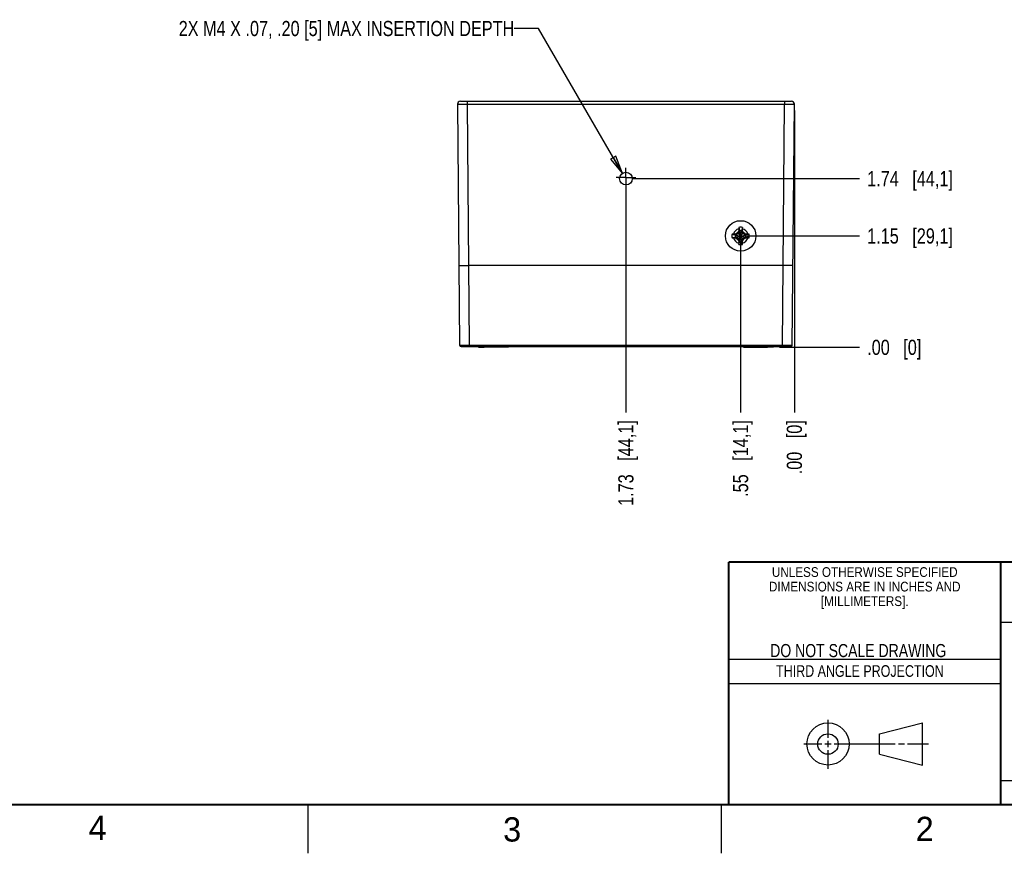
# Model space of a CAD drawing. Header units: inches. Extents: x 0 to 34, y 0 to 22.
# Tile 26 of 69: x 18.3 to 28.4, y 0 to 8.6. Entities that reach past the tile are written whole.
import ezdxf

# ---------------------------------------------------------------- set-up
doc = ezdxf.new("R2010")
doc.units = ezdxf.units.IN
doc.header["$LTSCALE"] = 1.87
doc.header["$MEASUREMENT"] = 0
doc.linetypes.add('CENTER', pattern=[0.6, 0.375, -0.075, 0.075, -0.075])
doc.layers.get('0').update_dxf_attribs({"linetype": 'CONTINUOUS'})
for name, color, linetype in [('02___PRT_ALL_AXES', 7, 'CONTINUOUS'), ('DETAIL', 7, 'CONTINUOUS'), ('DIMENSIONS', 7, 'CONTINUOUS')]:
    doc.layers.add(name, color=color, linetype=linetype)
doc.styles.get("Standard").update_dxf_attribs({"font": 'txt', "width": 0.8})
doc.styles.add('TEXTSTYLE_2', font='txt')
doc.styles.add('TEXTSTYLE_3', font='txt', dxfattribs={"width": 0.9})
doc.dimstyles.new('DIMSTYLE_1', dxfattribs={"dimtxt": 0.15625, "dimasz": 0.1875, "dimexe": 0.125, "dimexo": 0.0625, "dimgap": 0.09, "dimtad": 0, "dimtih": 1, "dimtoh": 1, "dimzin": 4, "dimdsep": 46, "dimtxsty": 'STANDARD', "dimblk": 'CLOSED', "dimblk1": 'CLOSED', "dimblk2": 'CLOSED', "dimcen": 0.09, "dimadec": 0, "dimazin": 0, "dimtfac": 1, "dimtofl": 0, "dimtmove": 0, "dimatfit": 3, "dimldrblk": 'CLOSED', "dimfxl": 1, "dimtolj": 1, "dimtzin": 4, "dimarcsym": 0})
doc.dimstyles.get("Standard").update_dxf_attribs({"dimtxt": 0.15625, "dimasz": 0.1875, "dimexe": 0.125, "dimexo": 0.0625, "dimgap": 0.09, "dimtad": 0, "dimtih": 1, "dimtoh": 1, "dimdec": 3, "dimzin": 4, "dimdsep": 46, "dimtxsty": 'STANDARD', "dimblk": 'CLOSED', "dimblk1": 'CLOSED', "dimblk2": 'CLOSED', "dimcen": 0.09, "dimadec": 0, "dimazin": 0, "dimtp": 0.01, "dimtm": 0.01, "dimtfac": 1, "dimtdec": 3, "dimtofl": 0, "dimtmove": 0, "dimatfit": 3, "dimldrblk": 'CLOSED', "dimfxl": 1, "dimtolj": 1, "dimtzin": 4, "dimarcsym": 0})

# ---------------------------------------------------------------- blocks, each defined once
blk = doc.blocks.new('*D20')
at = {"layer": 'DIMENSIONS', "color": 2, "linetype": 'CONTINUOUS'}
blk.add_line((25.702, 6.294), (25.702, 4.538), dxfattribs=at)
at = {"layer": 'DIMENSIONS', "color": 2, "linetype": 'CONTINUOUS', "insert": (25.623, 4.46), "char_height": 0.15625, "width": 1.28125, "attachment_point": 3, "rotation": 90, "line_spacing_factor": 0.9}
blk.add_mtext('.55{\\Ftxt.shx;\\W1.000000;\\H0.156250; }[14,1]', dxfattribs=at)
blk = doc.blocks.new('_CLOSED')
at = {"color": 0, "linetype": 'BYBLOCK'}
for p, q in [((0, 0), (-1, 0.167)), ((-1, 0.167), (-1, -0.167)), ((-1, -0.167), (0, 0)), ((-1, 0), (0, 0))]:
    blk.add_line(p, q, dxfattribs=at)
blk = doc.blocks.new('*D21')
at = {"layer": 'DIMENSIONS', "color": 2, "linetype": 'CONTINUOUS'}
blk.add_line((26.255, 7.65), (26.255, 4.538), dxfattribs=at)
at = {"layer": 'DIMENSIONS', "color": 2, "linetype": 'CONTINUOUS', "insert": (26.177, 4.46), "char_height": 0.15625, "width": 0.90625, "attachment_point": 3, "rotation": 90, "line_spacing_factor": 0.9}
blk.add_mtext('.00{\\Ftxt.shx;\\W1.000000;\\H0.156250; }[0]', dxfattribs=at)
blk = doc.blocks.new('*D22')
at = {"layer": 'DIMENSIONS', "color": 2, "linetype": 'CONTINUOUS'}
blk.add_line((24.521, 6.885), (24.521, 4.538), dxfattribs=at)
at = {"layer": 'DIMENSIONS', "color": 2, "linetype": 'CONTINUOUS', "insert": (24.442, 4.46), "char_height": 0.15625, "width": 1.40625, "attachment_point": 3, "rotation": 90, "line_spacing_factor": 0.9}
blk.add_mtext('1.73{\\Ftxt.shx;\\W1.000000;\\H0.156250; }[44,1]', dxfattribs=at)
blk = doc.blocks.new('*D23')
at = {"layer": 'DIMENSIONS', "color": 2, "linetype": 'CONTINUOUS'}
blk.add_line((25.764, 6.357), (26.927, 6.357), dxfattribs=at)
at = {"layer": 'DIMENSIONS', "color": 2, "linetype": 'CONTINUOUS', "insert": (27.005, 6.435), "char_height": 0.15625, "width": 1.40625, "attachment_point": 1, "rotation": 359.9989, "line_spacing_factor": 0.9}
blk.add_mtext('1.15{\\Ftxt.shx;\\W1.000000;\\H0.156250; }[29,1]', dxfattribs=at)
blk = doc.blocks.new('*D24')
at = {"layer": 'DIMENSIONS', "color": 2, "linetype": 'CONTINUOUS'}
blk.add_line((26.102, 5.21), (26.927, 5.21), dxfattribs=at)
at = {"layer": 'DIMENSIONS', "color": 2, "linetype": 'CONTINUOUS', "insert": (27.005, 5.288), "char_height": 0.15625, "width": 0.90625, "attachment_point": 1, "rotation": 359.9989, "line_spacing_factor": 0.9}
blk.add_mtext('.00{\\Ftxt.shx;\\W1.000000;\\H0.156250; }[0]', dxfattribs=at)
blk = doc.blocks.new('*D25')
at = {"layer": 'DIMENSIONS', "color": 2, "linetype": 'CONTINUOUS'}
blk.add_line((24.583, 6.947), (26.927, 6.947), dxfattribs=at)
at = {"layer": 'DIMENSIONS', "color": 2, "linetype": 'CONTINUOUS', "insert": (27.005, 7.025), "char_height": 0.15625, "width": 1.40625, "attachment_point": 1, "rotation": 359.9989, "line_spacing_factor": 0.9}
blk.add_mtext('1.74{\\Ftxt.shx;\\W1.000000;\\H0.156250; }[44,1]', dxfattribs=at)

msp = doc.modelspace()

# ---------------------------------------------------------------- linework, layer by layer
at = {"color": 7, "linetype": 'CONTINUOUS'}
for p, q in [((22.786, 7.713), (22.808, 5.233)), ((22.816, 7.743), (26.225, 7.743)), ((22.886, 7.743), (22.886, 7.713)), ((22.886, 7.713), (22.901, 6.054)), ((22.886, 7.713), (26.155, 7.713)), ((26.14, 6.054), (26.155, 7.713)), ((26.155, 7.743), (26.155, 7.713)), ((26.233, 5.233), (26.255, 7.713)), ((25.67, 6.388), (25.733, 6.325)), ((25.67, 6.325), (25.733, 6.388)), ((25.692, 6.406), (25.678, 6.381)), ((25.682, 6.408), (25.692, 6.406)), ((25.683, 6.445), (25.692, 6.41)), ((25.711, 6.304), (25.692, 6.41)), ((25.692, 6.41), (25.692, 6.406)), ((25.692, 6.304), (25.711, 6.41)), ((25.711, 6.307), (25.692, 6.406)), ((25.692, 6.307), (25.711, 6.406)), ((25.72, 6.445), (25.711, 6.41)), ((25.711, 6.406), (25.711, 6.41)), ((25.711, 6.406), (25.721, 6.408)), ((25.726, 6.381), (25.711, 6.406)), ((25.614, 6.375), (25.648, 6.366)), ((25.614, 6.338), (25.648, 6.348)), ((25.648, 6.348), (25.755, 6.366)), ((25.652, 6.366), (25.648, 6.366)), ((25.648, 6.366), (25.755, 6.348)), ((25.648, 6.348), (25.652, 6.348)), ((25.65, 6.376), (25.652, 6.366)), ((25.65, 6.337), (25.652, 6.348)), ((25.678, 6.381), (25.652, 6.366)), ((25.652, 6.348), (25.751, 6.366)), ((25.652, 6.366), (25.751, 6.348)), ((25.652, 6.348), (25.678, 6.333)), ((25.678, 6.333), (25.692, 6.307)), ((25.692, 6.307), (25.682, 6.305)), ((25.683, 6.269), (25.692, 6.304)), ((25.692, 6.307), (25.692, 6.304)), ((25.711, 6.307), (25.726, 6.333)), ((25.721, 6.305), (25.711, 6.307)), ((25.711, 6.304), (25.711, 6.307)), ((25.72, 6.269), (25.711, 6.304)), ((25.751, 6.366), (25.726, 6.381)), ((25.726, 6.333), (25.751, 6.348)), ((25.753, 6.376), (25.751, 6.366)), ((25.755, 6.366), (25.751, 6.366)), ((25.751, 6.348), (25.755, 6.348)), ((25.751, 6.348), (25.753, 6.337)), ((25.79, 6.375), (25.755, 6.366)), ((25.79, 6.338), (25.755, 6.348)), ((22.801, 6.053), (22.901, 6.054)), ((22.901, 6.054), (22.908, 5.233)), ((26.14, 6.054), (22.901, 6.054)), ((26.133, 5.233), (26.14, 6.054)), ((26.24, 6.053), (26.14, 6.054)), ((22.823, 5.218), (26.218, 5.218)), ((22.908, 5.233), (22.908, 5.218)), ((22.908, 5.233), (26.133, 5.233)), ((22.923, 5.218), (22.924, 5.218)), ((22.944, 5.218), (22.924, 5.218)), ((22.944, 5.218), (22.944, 5.218)), ((26.097, 5.218), (22.944, 5.218)), ((23.002, 5.21), (23.009, 5.218)), ((23.002, 5.21), (23.01, 5.218)), ((23.002, 5.21), (23.061, 5.21)), ((23.002, 5.21), (23.002, 5.21)), ((23.19, 5.21), (23.061, 5.21)), ((23.25, 5.21), (23.19, 5.21)), ((23.25, 5.21), (23.242, 5.218)), ((23.25, 5.21), (23.242, 5.218)), ((23.25, 5.21), (23.249, 5.21)), ((23.25, 5.21), (23.249, 5.21)), ((23.31, 5.21), (23.25, 5.21)), ((23.31, 5.21), (23.302, 5.218)), ((25.732, 5.21), (25.739, 5.218)), ((25.732, 5.21), (25.791, 5.21)), ((25.791, 5.21), (25.792, 5.21)), ((25.792, 5.21), (25.799, 5.218)), ((25.792, 5.21), (25.8, 5.218)), ((25.792, 5.21), (25.851, 5.21)), ((25.792, 5.21), (25.792, 5.21)), ((25.851, 5.21), (25.98, 5.21)), ((26.04, 5.21), (25.98, 5.21)), ((26.04, 5.21), (26.032, 5.218)), ((26.04, 5.21), (26.032, 5.218)), ((26.04, 5.21), (26.039, 5.21)), ((26.133, 5.233), (26.133, 5.218)), ((26.163, 5.218), (26.164, 5.218)), ((27.133, 1.23), (27.573, 1.343)), ((27.573, 0.909), (27.573, 1.343)), ((27.133, 1.02), (27.133, 1.23)), ((27.133, 1.02), (27.573, 0.909))]:
    msp.add_line(p, q, dxfattribs=at)
at = {"color": 2, "linetype": 'CONTINUOUS'}
for p, q in [((28.38, 2.38), (28.61, 2.38)), ((25.58, 2), (28.38, 2)), ((25.58, 1.75), (28.38, 1.75)), ((26.602, 1.188), (26.602, 1.375)), ((26.351, 1.126), (26.539, 1.126)), ((26.57, 1.126), (26.633, 1.126)), ((26.602, 1.094), (26.602, 1.157)), ((26.664, 1.126), (27.294, 1.126)), ((27.326, 1.126), (27.388, 1.126)), ((27.419, 1.126), (27.635, 1.126)), ((26.602, 0.87), (26.602, 1.063)), ((28.38, 0.75), (33.5, 0.75)), ((21.25, 0), (21.25, 0.5)), ((25.5, 0.5), (25.5, 0))]:
    msp.add_line(p, q, dxfattribs=at)
at = {"color": 7, "linetype": 'CONTINUOUS', "const_width": 0.02}
for points in [[(25.58, 3), (33.5, 3)], [(25.58, 3), (25.58, 0.5)], [(28.38, 3), (28.38, 0.5)], [(0.5, 0.5), (33.5, 0.5)]]:
    msp.add_lwpolyline(points, dxfattribs=at)
at = {"color": 7, "linetype": 'CONTINUOUS'}
for centre, radius in [((24.521, 6.947), 0.065), ((25.702, 6.357), 0.157), ((26.602, 1.126), 0.217), ((26.601, 1.125), 0.105)]:
    msp.add_circle(centre, radius, dxfattribs=at)
for centre, radius, start, end in [((22.816, 7.713), 0.03, 90.0016, 180.5), ((26.225, 7.713), 0.03, 359.5, 89.9921), ((25.702, 6.357), 0.0763, 104.2745, 165.7255), ((26.889, 4.299), 2.418, 120.2668, 120.8252), ((27.768, 5.164), 2.429, 149.1759, 149.732), ((27.872, 6.36), 2.19, 178.1542, 178.7363), ((25.702, 6.357), 0.0898, 78.2646, 101.7354), ((26.613, 6.401), 0.931, 177.295, 178.1542), ((25.702, 6.357), 0.054, 80.2364, 99.7636), ((24.813, 6.402), 0.908, 1.8348, 2.716), ((23.556, 6.361), 2.166, 1.2604, 1.8491), ((25.702, 6.357), 0.0763, 14.2745, 75.7255), ((23.644, 5.169), 2.418, 30.2668, 30.8252), ((24.509, 4.291), 2.429, 59.1759, 59.732), ((25.702, 6.357), 0.0898, 168.2646, 191.7354), ((25.657, 5.468), 0.908, 91.8348, 92.716), ((25.658, 7.268), 0.931, 267.295, 268.1542), ((25.698, 4.211), 2.166, 91.2604, 91.8491), ((25.702, 6.357), 0.0763, 194.2745, 255.7255), ((25.698, 8.527), 2.19, 268.1542, 268.7363), ((25.702, 6.357), 0.054, 170.2364, 189.7636), ((26.894, 8.423), 2.429, 239.1759, 239.732), ((27.759, 7.544), 2.418, 210.2668, 210.8252), ((27.847, 6.353), 2.166, 181.2604, 181.8491), ((25.702, 6.357), 0.054, 260.2364, 279.7636), ((25.702, 6.357), 0.0763, 284.2745, 345.7255), ((23.532, 6.353), 2.19, 358.1542, 358.7363), ((23.635, 7.549), 2.429, 329.1759, 329.732), ((24.514, 8.414), 2.418, 300.2668, 300.8252), ((25.705, 4.187), 2.19, 88.1542, 88.7363), ((25.706, 8.502), 2.166, 271.2604, 271.8491), ((25.702, 6.357), 0.054, 350.2364, 9.7636), ((25.746, 5.445), 0.931, 87.295, 88.1542), ((25.746, 7.245), 0.908, 271.8348, 272.716), ((25.702, 6.357), 0.0898, 348.2646, 11.7354), ((26.59, 6.312), 0.908, 181.8348, 182.716), ((25.702, 6.357), 0.0898, 258.2646, 281.7354), ((24.79, 6.313), 0.931, 357.295, 358.1542), ((22.823, 5.233), 0.015, 180.5, 269.9974), ((22.924, 5.228), 0.00984, 265.6206, 270.0004), ((26.218, 5.233), 0.015, 270, 359.5)]:
    msp.add_arc(centre, radius, start, end, dxfattribs=at)
for points, knots in [([(22.786, 7.713), (22.786, 7.713), (22.786, 7.713), (22.786, 7.713), (22.786, 7.713), (22.786, 7.713), (22.786, 7.713), (22.786, 7.713), (22.786, 7.713), (22.786, 7.713), (22.786, 7.713), (22.787, 7.713), (22.787, 7.713), (22.787, 7.713), (22.787, 7.713), (22.787, 7.713), (22.787, 7.713), (22.787, 7.713), (22.788, 7.713), (22.788, 7.713), (22.789, 7.713), (22.789, 7.713), (22.79, 7.713), (22.791, 7.713), (22.791, 7.713), (22.792, 7.713), (22.793, 7.713), (22.794, 7.713), (22.796, 7.713), (22.798, 7.713), (22.801, 7.713), (22.803, 7.713), (22.806, 7.713), (22.809, 7.713), (22.812, 7.713), (22.816, 7.713), (22.819, 7.713), (22.824, 7.713), (22.831, 7.713), (22.839, 7.713), (22.848, 7.713), (22.857, 7.713), (22.867, 7.713), (22.877, 7.713), (22.883, 7.713), (22.886, 7.713)], [0, 0, 0, 0, 0.000037, 0.000066, 0.000102, 0.000201, 0.000337, 0.000509, 0.000718, 0.001248, 0.001928, 0.002758, 0.003738, 0.004867, 0.006146, 0.007574, 0.009152, 0.010879, 0.014779, 0.019272, 0.024356, 0.030027, 0.036283, 0.043118, 0.050531, 0.058514, 0.067065, 0.076178, 0.096067, 0.118134, 0.142325, 0.168582, 0.196842, 0.227037, 0.259094, 0.292935, 0.328481, 0.365643, 0.444461, 0.528629, 0.617337, 0.70973, 0.80492, 0.901988, 1, 1, 1, 1]), ([(26.155, 7.713), (26.158, 7.713), (26.165, 7.713), (26.174, 7.713), (26.184, 7.713), (26.193, 7.713), (26.202, 7.713), (26.21, 7.713), (26.217, 7.713), (26.222, 7.713), (26.225, 7.713), (26.229, 7.713), (26.232, 7.713), (26.235, 7.713), (26.238, 7.713), (26.24, 7.713), (26.243, 7.713), (26.245, 7.713), (26.247, 7.713), (26.248, 7.713), (26.249, 7.713), (26.25, 7.713), (26.25, 7.713), (26.251, 7.713), (26.252, 7.713), (26.252, 7.713), (26.253, 7.713), (26.253, 7.713), (26.254, 7.713), (26.254, 7.713), (26.254, 7.713), (26.254, 7.713), (26.254, 7.713), (26.254, 7.713), (26.254, 7.713), (26.255, 7.713), (26.255, 7.713), (26.255, 7.713), (26.255, 7.713), (26.255, 7.713), (26.255, 7.713), (26.255, 7.713), (26.255, 7.713), (26.255, 7.713), (26.255, 7.713), (26.255, 7.713)], [0, 0, 0, 0, 0.098012, 0.19508, 0.29027, 0.382663, 0.471371, 0.555539, 0.634357, 0.671519, 0.707065, 0.740906, 0.772963, 0.803158, 0.831418, 0.857675, 0.881866, 0.903933, 0.923822, 0.932935, 0.941486, 0.949469, 0.956882, 0.963717, 0.969973, 0.975644, 0.980728, 0.985221, 0.989121, 0.990848, 0.992426, 0.993854, 0.995133, 0.996262, 0.997242, 0.998072, 0.998752, 0.999282, 0.999491, 0.999663, 0.999799, 0.999898, 0.999934, 0.999963, 1, 1, 1, 1]), ([(22.808, 5.233), (22.808, 5.233), (22.808, 5.233), (22.808, 5.233), (22.808, 5.233), (22.808, 5.233), (22.808, 5.233), (22.808, 5.233), (22.808, 5.233), (22.808, 5.233), (22.808, 5.233), (22.808, 5.233), (22.808, 5.233), (22.808, 5.233), (22.808, 5.233), (22.809, 5.233), (22.809, 5.233), (22.809, 5.233), (22.809, 5.233), (22.809, 5.233), (22.81, 5.233), (22.81, 5.233), (22.811, 5.233), (22.812, 5.233), (22.812, 5.233), (22.813, 5.233), (22.814, 5.233), (22.815, 5.233), (22.816, 5.233), (22.818, 5.233), (22.82, 5.233), (22.822, 5.233), (22.825, 5.233), (22.828, 5.233), (22.831, 5.233), (22.834, 5.233), (22.837, 5.233), (22.841, 5.233), (22.846, 5.233), (22.853, 5.233), (22.861, 5.233), (22.87, 5.233), (22.879, 5.233), (22.888, 5.233), (22.898, 5.233), (22.905, 5.233), (22.908, 5.233)], [0, 0, 0, 0, 0.000009, 0.000026, 0.000085, 0.00018, 0.000313, 0.000483, 0.000691, 0.000936, 0.001219, 0.001897, 0.002725, 0.003704, 0.004832, 0.00611, 0.007538, 0.009115, 0.010841, 0.01474, 0.019233, 0.024316, 0.029986, 0.036241, 0.043076, 0.050488, 0.058471, 0.067022, 0.076134, 0.096023, 0.118089, 0.14228, 0.168537, 0.196797, 0.226992, 0.25905, 0.292893, 0.328439, 0.365604, 0.444425, 0.528598, 0.617311, 0.709711, 0.804906, 0.901981, 1, 1, 1, 1]), ([(26.133, 5.233), (26.136, 5.233), (26.143, 5.233), (26.153, 5.233), (26.162, 5.233), (26.171, 5.233), (26.18, 5.233), (26.188, 5.233), (26.195, 5.233), (26.2, 5.233), (26.204, 5.233), (26.207, 5.233), (26.21, 5.233), (26.213, 5.233), (26.216, 5.233), (26.219, 5.233), (26.221, 5.233), (26.223, 5.233), (26.225, 5.233), (26.226, 5.233), (26.227, 5.233), (26.228, 5.233), (26.229, 5.233), (26.229, 5.233), (26.23, 5.233), (26.231, 5.233), (26.231, 5.233), (26.232, 5.233), (26.232, 5.233), (26.232, 5.233), (26.232, 5.233), (26.233, 5.233), (26.233, 5.233), (26.233, 5.233), (26.233, 5.233), (26.233, 5.233), (26.233, 5.233), (26.233, 5.233), (26.233, 5.233), (26.233, 5.233), (26.233, 5.233), (26.233, 5.233), (26.233, 5.233), (26.233, 5.233), (26.233, 5.233), (26.233, 5.233), (26.233, 5.233)], [0, 0, 0, 0, 0.098019, 0.195094, 0.290289, 0.382689, 0.471402, 0.555575, 0.634396, 0.671561, 0.707107, 0.74095, 0.773008, 0.803203, 0.831463, 0.85772, 0.881911, 0.903977, 0.923866, 0.932978, 0.941529, 0.949512, 0.956924, 0.963759, 0.970014, 0.975684, 0.980767, 0.98526, 0.989159, 0.990885, 0.992462, 0.99389, 0.995168, 0.996296, 0.997275, 0.998103, 0.998781, 0.999064, 0.999309, 0.999517, 0.999687, 0.99982, 0.999915, 0.999974, 0.999991, 1, 1, 1, 1])]:
    msp.add_open_spline(points, degree=3, knots=knots, dxfattribs=at)
msp.add_open_spline([(22.924, 5.218), (22.924, 5.218), (22.924, 5.218), (22.924, 5.218)], degree=3, dxfattribs=at)
at = {"layer": '02___PRT_ALL_AXES', "color": 7, "linetype": 'CENTER'}
for q in [(24.521, 7.058), (24.42, 6.958), (24.521, 6.858), (24.621, 6.958)]:
    msp.add_line((24.521, 6.958), q, dxfattribs=at)

# ---------------------------------------------------------------- texts
at = {"color": 2, "linetype": 'CONTINUOUS', "line_spacing_factor": 0.9}
for s, insert, char_height, width, attachment_point, style in [('UNLESS OTHERWISE SPECIFIED', (26.98, 2.946), 0.1, 2.34, 2, 'TEXTSTYLE_3'), ('DIMENSIONS ARE IN INCHES AND', (26.98, 2.796), 0.1, 2.52, 2, 'TEXTSTYLE_3'), ('[MILLIMETERS].', (26.98, 2.646), 0.1, 1.26, 2, 'TEXTSTYLE_3'), ('4', (18.988, 0.387), 0.25, 0.25, 1, 'TEXTSTYLE_2'), ('3', (23.256, 0.371), 0.25, 0.25, 1, 'TEXTSTYLE_2'), ('2', (27.504, 0.376), 0.25, 0.25, 1, 'TEXTSTYLE_2')]:
    msp.add_mtext(s, dxfattribs=dict(at, insert=insert, char_height=char_height, width=width, attachment_point=attachment_point, style=style))
at = {"color": 7, "linetype": 'CONTINUOUS', "insert": (26.913, 2.155), "char_height": 0.135, "width": 2.16, "attachment_point": 2, "line_spacing_factor": 0.9}
msp.add_mtext('DO NOT SCALE DRAWING', dxfattribs=at)
at = {"color": 2, "linetype": 'CONTINUOUS', "insert": (26.93, 1.937), "char_height": 0.12, "width": 2.112, "attachment_point": 2, "line_spacing_factor": 0.9}
msp.add_mtext('THIRD ANGLE PROJECTION', dxfattribs=at)
at = {"layer": 'DETAIL', "color": 2, "linetype": 'CONTINUOUS', "insert": (23.371, 8.571), "char_height": 0.15625, "width": 5, "attachment_point": 3, "line_spacing_factor": 0.9}
msp.add_mtext('2X M4 X .07, .20 [5] MAX INSERTION DEPTH', dxfattribs=at)

# ---------------------------------------------------------------- dimensions: what is measured, and where the dimension line sits
at = {"layer": 'DIMENSIONS', "color": 2, "linetype": 'CONTINUOUS'}
for feature_location, offset, dtype, origin, picture, middle in [((25.702, 6.294), (0, -1.756), 1, (26.255, 7.713), '*D20', (25.702, 3.82)), ((26.254754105, 7.65014631), (0, -3.111877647), 1, (26.254754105, 7.71264631), '*D21', (26.254754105, 4.007018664)), ((24.583, 6.947), (2.344, 0), 0, (24.52, 5.21), '*D25', (27.708, 6.947)), ((24.521, 6.885), (0, -2.346), 1, (26.255, 6.947), '*D22', (24.521, 3.757)), ((25.764, 6.357), (1.163, 0), 0, (26.04, 5.21), '*D23', (27.708, 6.357)), ((26.102038, 5.21019), (0.824591, -0.000016), 0, (26.039538, 5.210191), '*D24', (27.457879, 5.210164))]:
    dim = msp.add_ordinate_dim(feature_location=feature_location, offset=offset, dtype=dtype, origin=origin, dimstyle='DIMSTYLE_1', override={"dimtad": 1, "dimtih": 0, "dimtoh": 0}, dxfattribs=at)
    dim.commit()
    dim.dimension.update_dxf_attribs({"geometry": picture, "text_midpoint": middle})

# ---------------------------------------------------------------- leaders
at = {"layer": 'DETAIL', "color": 2, "linetype": 'CONTINUOUS'}
msp.add_leader([(24.484, 7.001), (23.621, 8.493), (23.371, 8.493)], dimstyle='STANDARD', override={"dimtad": 0}, dxfattribs=at)

doc.saveas('drawing.dxf')
